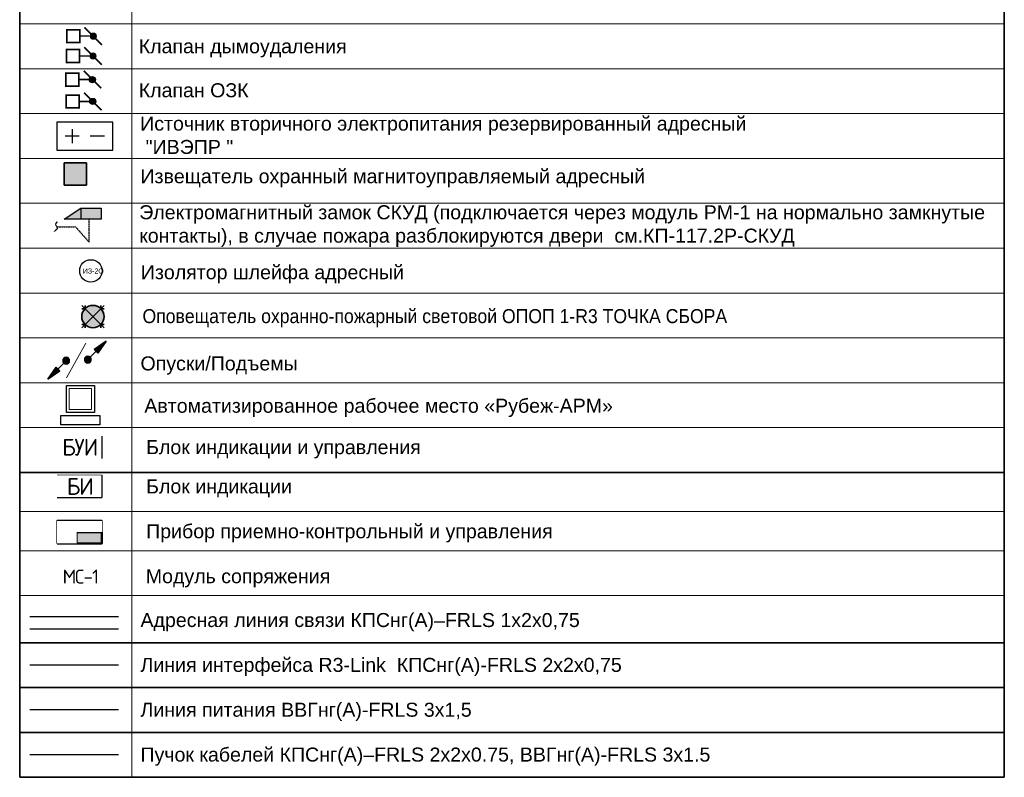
# Model space of a CAD drawing. Header units: millimetres. Extents: x 303602 to 13248484, y -10200551 to -26241.
# Tile 4 of 51: x 303602 to 321175, y -53780 to -40264. Entities that reach past the tile are written whole.
import ezdxf

# ---------------------------------------------------------------- set-up
doc = ezdxf.new("R2010")
doc.units = ezdxf.units.MM
doc.set_wipeout_variables(frame=1)
doc.linetypes.add('DASHED', pattern=[7, 5, -2, 0])
for name, color, linetype, lineweight in [('_АПС', 7, 'Continuous', 30), ('_ОСА_ПС_оборудование', 1, 'Continuous', 40), ('Воздуховоды', 7, 'Continuous', 18), ('ДПЛС', 1, 'DASHED', 30), ('Пожарка', 1, 'Continuous', 30), ('СОУЭ', 1, 'Continuous', 30), ('СС-011-ПОЖ-СИГНАЛИЗАЦИЯ', 1, 'Continuous', 30), ('УГО АПС и АПЗ$0$_АПС', 1, 'Continuous', 30), ('УГО АПС и АПЗ$0$_АПС_Оборудование', 1, 'Continuous', 30), ('УГО АПС и АПЗ$0$СС-011-ПОЖ-СИГНАЛИЗАЦИЯ', 1, 'Continuous', 30), ('Форпост', 134, 'Continuous', 40)]:
    doc.layers.add(name, color=color, linetype=linetype, lineweight=lineweight)
doc.layers.add('_ОСА_Wipeout', color=230, linetype='Continuous')
doc.layers.add('УГО АПС и АПЗ$0$_АПС_Текст', color=7, linetype='Continuous')
doc.layers.add('УГО АПС и АПЗ$0$СС_СОУЭ', color=7, linetype='Continuous', lineweight=35, true_color=0x004961)
doc.styles.add('Arial', font='arial.ttf', dxfattribs={"width": 0.9, "height": 700})
doc.styles.add('CP.Text', font='arial.ttf')
doc.styles.add('ISOCPEUR', font='isocpeur.ttf', dxfattribs={"height": 300})
doc.styles.add('Reserve SS', font='arial.ttf', dxfattribs={"height": 2.5})
doc.styles.add('УГО АПС и АПЗ$0$Reserve SS', font='arial.ttf', dxfattribs={"height": 2.5})

# ---------------------------------------------------------------- blocks, each defined once
blk = doc.blocks.new('УГО АПС и АПЗ$0$Источник бесперебойного питания v4')
blk.add_wipeout([(0, 5), (10, 5), (10, 0), (0, 0)])
for p, q in [((2.75, 3.75), (2.75, 1.25)), ((4, 2.5), (1.5, 2.5)), ((8.5, 2.5), (6, 2.5))]:
    blk.add_line(p, q)
blk.add_lwpolyline([(0, 0), (10, 0), (10, 5), (0, 5)], close=True)
at = {"style": 'УГО АПС и АПЗ$0$Reserve SS', "flags": 8}
blk.add_attdef('КОЛИЧЕСТВО', (10.26, 5.28), '', height=2.5, dxfattribs=at)
blk = doc.blocks.new('*U65')
at = {"ltscale": 100}
blk.add_hatch(color=0, dxfattribs=at).paths.add_polyline_path([(160, 4, 1), (-160, -4, 1)])
h = blk.add_hatch(color=0, dxfattribs=at)
h.paths.add_polyline_path([(-827, -870), (-279, -468), (-366, -385)])
h.paths.add_polyline_path([(-827, -870), (-366, -385), (-453, -302)])
at = {"color": 0, "ltscale": 100}
for p, q in [((0, 0), (-827, -870)), ((-827, -870), (-453, -302)), ((-279, -468), (-453, -302)), ((-827, -870), (-279, -468))]:
    blk.add_line(p, q, dxfattribs=at)
blk.add_circle((0, 0), 160, dxfattribs=at)
blk = doc.blocks.new('*U63')
at = {"ltscale": 100}
h = blk.add_hatch(color=0, dxfattribs=at)
h.paths.add_polyline_path([(827, 870), (279, 468), (366, 385)])
h.paths.add_polyline_path([(827, 870), (366, 385), (453, 302)])
blk.add_hatch(color=0, dxfattribs=at).paths.add_polyline_path([(160, 4, 1), (-160, -4, 1)])
at = {"color": 0, "ltscale": 100}
for p, q in [((0, 0), (827, 870)), ((827, 870), (279, 468)), ((279, 468), (453, 302)), ((827, 870), (453, 302))]:
    blk.add_line(p, q, dxfattribs=at)
blk.add_circle((0, 0), 160, dxfattribs=at)
blk = doc.blocks.new('УГО АПС и АПЗ$0$точка сбора')
h = blk.add_hatch(color=2)
h.dxf.hatch_style = 1
h.paths.add_polyline_path([(88, -88), (0, 0), (-88, -88, 0.414214)])
h.paths.add_polyline_path([(88, 88, 0.414214), (-88, 88), (0, 0)])
h = blk.add_hatch(color=255)
h.dxf.hatch_style = 1
h.paths.add_polyline_path([(0, 0), (-88, 88, 0.198912), (-125, 0, 0.198912), (-88, -88)])
h.paths.add_polyline_path([(125, 0, 0.198912), (88, 88), (0, 0), (88, -88, 0.198912)])
at = {"layer": 'УГО АПС и АПЗ$0$СС_СОУЭ', "color": 1}
for p, q in [((-88, 88), (-125, 125)), ((-88, 88), (-88, 125)), ((88, 88), (125, 125)), ((88, 88), (88, 125)), ((-88, 88), (-125, 88)), ((88, 88), (125, 88)), ((-88, -88), (-125, -125)), ((-88, -88), (-125, -88)), ((-88, -88), (-88, -125)), ((88, -88), (125, -125)), ((88, -88), (88, -125)), ((88, -88), (125, -88))]:
    blk.add_line(p, q, dxfattribs=at)
for points in [[(-88, 88), (88, -88)], [(-88, -88), (88, 88)]]:
    blk.add_lwpolyline(points, dxfattribs=at)
blk.add_circle((0, 0), 125, dxfattribs=at)
blk = doc.blocks.new('УГО АПС и АПЗ$0$A$C7da512b9')
at = {"true_color": 0xffffff}
h = blk.add_hatch(color=7, dxfattribs=at)
h.dxf.hatch_style = 1
h.paths.add_polyline_path([(0, 199.9872), (-399.9744, 199.9872), (-399.9744, -199.9872), (0, -199.9872)])
at = {"lineweight": 35, "true_color": 0x0a0aff}
for points in [[(0, 74.9952), (0, 199.9872), (-399.9744, 199.9872), (-399.9744, 74.9952)], [(-399.9744, -74.9952), (-399.9744, -199.9872), (0, -199.9872), (0, -74.9952)]]:
    blk.add_hatch(color=5, dxfattribs=at).paths.add_polyline_path(points)
at = {"color": 5, "lineweight": 35, "true_color": 0x0a0aff}
for p, q in [((-399.9744, 199.9872), (-399.9744, -199.9872)), ((0, 199.9872), (-399.9744, 199.9872)), ((0, -199.9872), (0, 199.9872)), ((-399.9744, -199.9872), (0, -199.9872))]:
    blk.add_line(p, q, dxfattribs=at)
blk = doc.blocks.new('УГО АПС и АПЗ$0$A$C0ED213A1')
blk.add_wipeout([(-200, 0), (0, -200), (200, 0), (0, 200)])
blk.add_circle((0, 0), 200)
at = {"layer": 'УГО АПС и АПЗ$0$СС-011-ПОЖ-СИГНАЛИЗАЦИЯ', "color": 1, "style": 'CP.Text', "width": 0.8}
blk.add_text('ИЗ-2О', height=90, dxfattribs=at).set_placement((-145, -47))
blk = doc.blocks.new('A$C5079558F')
at = {"layer": 'Форпост', "lineweight": -2}
for color, points in [(255, [(-10, -109), (-10, 488), (1071, 488), (1071, -109)]), (5, [(1071, 488), (1951, -109), (1071, -109)])]:
    blk.add_hatch(color=color, dxfattribs=at).paths.add_polyline_path(points)
at = {"layer": 'Форпост', "color": 5, "lineweight": 25}
for p, q in [((1071, 488), (-10, 488)), ((-10, 488), (-10, -109)), ((1951, -109), (1071, 488)), ((1071, 488), (1071, -109)), ((-10, -109), (1951, -109))]:
    blk.add_line(p, q, dxfattribs=at)
blk = doc.blocks.new('Персональный компьютер v4')
for points in [[(-2.5, 7), (-2.5, 7), (2.5, 7), (2.5, 7), (2.5, 2.21), (2.5, 2.21), (-2.5, 2.21), (-2.5, 2.21)], [(-3.5, 1.65), (-3.5, 1.65), (3.5, 1.65), (3.5, 1.65), (3.5, 0), (3.5, 0), (-3.5, 0), (-3.5, 0)]]:
    blk.add_lwpolyline(points, close=True)
at = {"lineweight": 15}
blk.add_lwpolyline([(-1.99, 6.46), (-1.99, 6.46), (1.99, 6.46), (1.99, 6.46), (1.99, 2.75), (1.99, 2.73), (-1.99, 2.73), (-1.99, 2.75)], close=True, dxfattribs=at)
at = {"style": 'Reserve SS', "flags": 8}
blk.add_attdef('КОЛИЧЕСТВО', (2.87, 7.62), '', height=2.5, dxfattribs=at)
blk = doc.blocks.new('Прибор приемно-контрольный АПС v4')
blk.add_hatch(color=256).paths.add_polyline_path([(10, 2.5), (4.39, 2.5), (4.39, 0), (10, 0)])
for points in [[(0, 0), (10, 0), (10, 5), (0, 5)], [(4.39, 2.5), (10, 2.5), (10, 0), (4.39, 0)]]:
    blk.add_lwpolyline(points, close=True)
blk.add_wipeout([(0, 5), (10, 5), (10, 2.5), (4.39, 2.5), (4.39, 0), (0, 0)])
at = {"style": 'Reserve SS', "flags": 8}
blk.add_attdef('КОЛИЧЕСТВО', (10, 5), '', height=2.5, dxfattribs=at)
blk = doc.blocks.new('озк_пр')
at = {"layer": 'УГО АПС и АПЗ$0$_АПС_Оборудование', "ltscale": 200}
h = blk.add_hatch(color=1, dxfattribs=at)
h.dxf.hatch_style = 1
h.paths.add_polyline_path([(468761, -41723, 1), (468650, -41723, 1)])
at = {"color": 1, "const_width": 29.5}
blk.add_lwpolyline([(468549, -41567), (468666, -41684)], dxfattribs=at)
at = {"layer": 'УГО АПС и АПЗ$0$_АПС_Оборудование', "color": 1, "lineweight": 35, "ltscale": 200}
blk.add_line((468636, -41723), (468463, -41723), dxfattribs=at)
at = {"layer": 'УГО АПС и АПЗ$0$_АПС_Оборудование', "color": 1, "const_width": 29.5}
blk.add_lwpolyline([(468233, -41839), (468463, -41839), (468463, -41608), (468232, -41608)], close=True, dxfattribs=at)
blk.add_lwpolyline([(468745, -41762), (468862, -41880)], dxfattribs=at)
at = {"layer": 'УГО АПС и АПЗ$0$_АПС_Оборудование', "color": 1}
blk.add_circle((468706, -41723), 55.4, dxfattribs=at)
blk = doc.blocks.new('озк_выт')
at = {"layer": 'УГО АПС и АПЗ$0$_АПС_Оборудование', "ltscale": 200}
h = blk.add_hatch(color=5, dxfattribs=at)
h.dxf.hatch_style = 1
h.paths.add_polyline_path([(468756, -41333, 1), (468645, -41333, 1)])
at = {"color": 5, "const_width": 29.5}
blk.add_lwpolyline([(468544, -41177), (468661, -41294)], dxfattribs=at)
at = {"layer": 'УГО АПС и АПЗ$0$_АПС_Оборудование', "color": 5, "lineweight": 35, "ltscale": 200}
blk.add_line((468631, -41333), (468458, -41334), dxfattribs=at)
at = {"layer": 'УГО АПС и АПЗ$0$_АПС_Оборудование', "color": 5, "const_width": 29.5}
blk.add_lwpolyline([(468227, -41449), (468458, -41449), (468458, -41218), (468227, -41218)], close=True, dxfattribs=at)
blk.add_lwpolyline([(468740, -41373), (468857, -41490)], dxfattribs=at)
at = {"layer": 'УГО АПС и АПЗ$0$_АПС_Оборудование', "color": 5}
blk.add_circle((468700, -41333), 55.4, dxfattribs=at)
blk = doc.blocks.new('пд_пр')
at = {"layer": 'Воздуховоды', "true_color": 0x008800}
h = blk.add_hatch(color=96, dxfattribs=at)
h.dxf.hatch_style = 1
h.paths.add_polyline_path([(468765, -40912, 1), (468654, -40912, 1)])
at = {"layer": 'Воздуховоды', "color": 96, "lineweight": 30, "true_color": 0x008800}
blk.add_line((468640, -40912), (468467, -40912), dxfattribs=at)
at = {"layer": 'Воздуховоды', "color": 96, "true_color": 0x008800, "const_width": 29.5}
for points in [[(468553, -40755), (468671, -40873)], [(468749, -40951), (468867, -41069)]]:
    blk.add_lwpolyline(points, dxfattribs=at)
blk.add_lwpolyline([(468237, -41028), (468468, -41028), (468467, -40797), (468237, -40797)], close=True, dxfattribs=at)
at = {"layer": 'Воздуховоды', "color": 96, "true_color": 0x008800}
blk.add_circle((468710, -40912), 55.4, dxfattribs=at)
blk = doc.blocks.new('пд_выт')
at = {"layer": 'Воздуховоды', "true_color": 0xcd6928}
h = blk.add_hatch(color=32, dxfattribs=at)
h.dxf.hatch_style = 1
h.paths.add_polyline_path([(468770, -40558, 1), (468659, -40558, 1)])
at = {"layer": 'Воздуховоды', "color": 32, "lineweight": 30, "true_color": 0xcd6928}
blk.add_line((468645, -40558), (468472, -40558), dxfattribs=at)
at = {"layer": 'Воздуховоды', "color": 32, "true_color": 0xcd6928, "const_width": 29.5}
for points in [[(468558, -40401), (468675, -40519)], [(468754, -40597), (468871, -40714)]]:
    blk.add_lwpolyline(points, dxfattribs=at)
blk.add_lwpolyline([(468242, -40674), (468472, -40673), (468472, -40443), (468241, -40443)], close=True, dxfattribs=at)
at = {"layer": 'Воздуховоды', "color": 32, "true_color": 0xcd6928}
blk.add_circle((468715, -40558), 55.4, dxfattribs=at)

msp = doc.modelspace()

# ---------------------------------------------------------------- linework, layer by layer
at = {"color": 7, "lineweight": 35, "ltscale": 20}
for p, q in [((321175, -26241), (321175, -53780)), ((303602, -30143), (303602, -53780)), ((303602, -48340), (321175, -48340)), ((303602, -51380), (321175, -51380)), ((303602, -52180), (321175, -52180)), ((303602, -52180), (321175, -52180)), ((303602, -52980), (321175, -52980)), ((303602, -53780), (321175, -53780))]:
    msp.add_line(p, q, dxfattribs=at)
at = {"color": 7, "lineweight": 15}
for p, q in [((303602, -40340), (321175, -40340)), ((303602, -40340), (321175, -40340)), ((303602, -40340), (321175, -40340)), ((303602, -40340), (321175, -40340)), ((303602, -41140), (321175, -41140)), ((303602, -41940), (321175, -41940)), ((303602, -41940), (321175, -41940)), ((303602, -42740), (321175, -42740)), ((303602, -42740), (321175, -42740)), ((303602, -43540), (321175, -43540)), ((303602, -43540), (321175, -43540)), ((303602, -43540), (321175, -43540)), ((303602, -43540), (321175, -43540)), ((303602, -44340), (321175, -44340)), ((303602, -44340), (321175, -44340)), ((303602, -45140), (321175, -45140)), ((303602, -45140), (321175, -45140)), ((303602, -45940), (321175, -45940)), ((303602, -45940), (321175, -45940)), ((303602, -46740), (321175, -46740)), ((303602, -46740), (321175, -46740)), ((303602, -46740), (321175, -46740)), ((303602, -46740), (321175, -46740)), ((303602, -46740), (321175, -46740)), ((303602, -46740), (321175, -46740)), ((303602, -47540), (321175, -47540)), ((303602, -47540), (321175, -47540)), ((303602, -47540), (321175, -47540)), ((303602, -47540), (321175, -47540)), ((303602, -48340), (321175, -48340)), ((303602, -48340), (321175, -48340)), ((303602, -48340), (321175, -48340)), ((303602, -48340), (321175, -48340)), ((303602, -48340), (321175, -48340)), ((303602, -51380), (321175, -51380)), ((303602, -51380), (321175, -51380)), ((303602, -51380), (321175, -51380)), ((303602, -51380), (321175, -51380)), ((303602, -51380), (321175, -51380)), ((303602, -52180), (321175, -52180)), ((303602, -52180), (321175, -52180)), ((303602, -52180), (321175, -52180)), ((303602, -52180), (321175, -52180)), ((303602, -52180), (321175, -52180)), ((303602, -52180), (321175, -52180)), ((303602, -52980), (321175, -52980)), ((303602, -53780), (321175, -53780))]:
    msp.add_line(p, q, dxfattribs=at)
at = {"color": 1, "linetype": 'ByBlock', "lineweight": -2, "ltscale": 100}
msp.add_line((304270, -48391), (305070, -48391), dxfattribs=at)
at = {"layer": '_АПС', "color": 7, "lineweight": 15}
for p, q in [((303602, -49037), (321175, -49041)), ((303602, -49038), (321175, -49038)), ((303602, -49038), (321175, -49038)), ((303602, -49738), (321175, -49738)), ((303602, -49738), (321175, -49738)), ((303602, -49738), (321175, -49738)), ((303602, -49738), (321175, -49738)), ((303602, -49738), (321175, -49738)), ((303602, -49738), (321175, -49738)), ((303602, -49738), (321175, -49738)), ((303602, -50538), (321175, -50538))]:
    msp.add_line(p, q, dxfattribs=at)
at = {"layer": 'ДПЛС', "color": 5, "elevation": 0}
msp.add_lwpolyline([(304263, -43959), (304599, -43959), (304841, -44233), (304841, -44233), (304841, -43825)], dxfattribs=at)
at = {"layer": 'ДПЛС', "color": 5}
msp.add_spline([(304274, -43869, 0), (304243, -43919, 0), (304271, -43982, 0), (304249, -44017, 0), (304219, -44040, 0)], degree=3, dxfattribs=at)
at = {"layer": 'Пожарка', "lineweight": 30}
msp.add_lwpolyline([(303782, -50911), (305363, -50911)], dxfattribs=at)
at = {"layer": 'СОУЭ', "color": 96, "true_color": 0x008000}
msp.add_lwpolyline([(303782, -51132), (305363, -51132)], dxfattribs=at)
at = {"layer": 'СОУЭ', "color": 4}
msp.add_lwpolyline([(303782, -51771), (305363, -51771)], dxfattribs=at)
at = {"layer": 'СОУЭ', "color": 5}
msp.add_lwpolyline([(303782, -52571), (305363, -52571)], dxfattribs=at)
at = {"layer": 'СОУЭ', "color": 3}
msp.add_lwpolyline([(303782, -53371), (305363, -53371)], dxfattribs=at)
at = {"layer": 'УГО АПС и АПЗ$0$_АПС_Оборудование', "color": 7, "lineweight": 15}
msp.add_lwpolyline([(304784, -46036), (304437, -46652)], dxfattribs=at)
at = {"layer": 'УГО АПС и АПЗ$0$_АПС_Текст', "color": 7, "lineweight": 15}
msp.add_line((305602, -28643), (305602, -53780), dxfattribs=at)

# ---------------------------------------------------------------- block references
at = {"layer": '_ОСА_ПС_оборудование', "color": 252, "xscale": 80, "yscale": 80, "zscale": 80}
msp.add_blockref('Прибор приемно-контрольный АПС v4', (304270, -49606), dxfattribs=at)
at = {"layer": 'СС-011-ПОЖ-СИГНАЛИЗАЦИЯ', "lineweight": 30}
for name in ['пд_выт', 'пд_пр', 'озк_выт', 'озк_пр']:
    msp.add_blockref(name, (-163799, 0), dxfattribs=at)
at = {"layer": 'СС-011-ПОЖ-СИГНАЛИЗАЦИЯ', "color": 252, "xscale": 100, "yscale": 100, "zscale": 100}
msp.add_blockref('Персональный компьютер v4', (304685, -47491), dxfattribs=at)
at = {"layer": 'УГО АПС и АПЗ$0$_АПС', "color": 0, "xscale": -0.3870960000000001, "yscale": 0.3870960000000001, "zscale": 0.3870960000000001, "rotation": 271.3972105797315}
for name, p in [('*U63', (304818, -46328)), ('*U65', (304432, -46348))]:
    msp.add_blockref(name, p, dxfattribs=at)
at = {"layer": 'УГО АПС и АПЗ$0$_АПС_Оборудование', "color": 252, "xscale": 100, "yscale": 100, "zscale": 100}
msp.add_blockref('УГО АПС и АПЗ$0$Источник бесперебойного питания v4', (304263, -42591), dxfattribs=at)
at = {"layer": 'УГО АПС и АПЗ$0$_АПС_Оборудование'}
for name, p in [('УГО АПС и АПЗ$0$A$C7da512b9', (304797, -43016)), ('УГО АПС и АПЗ$0$A$C0ED213A1', (304873, -44746))]:
    msp.add_blockref(name, p, dxfattribs=at)
at = {"layer": 'УГО АПС и АПЗ$0$_АПС_Оборудование', "xscale": 1.6, "yscale": 1.6, "zscale": 1.6, "rotation": 270}
msp.add_blockref('УГО АПС и АПЗ$0$точка сбора', (304910, -45561, 0), dxfattribs=at)
at = {"layer": 'Форпост', "color": 0, "linetype": 'Continuous', "lineweight": 40, "xscale": -0.3345755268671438, "yscale": 0.3345755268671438, "zscale": 0.3345755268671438}
msp.add_blockref('A$C5079558F', (305051, -43788, 0), dxfattribs=at)

# ---------------------------------------------------------------- texts
at = {"layer": 'УГО АПС и АПЗ$0$_АПС_Текст', "color": 7, "lineweight": 15, "style": 'Arial'}
for s, p in [('Клапан дымоудаления', (305727, -40863)), ('Клапан ОЗК', (305727, -41648)), ('Извещатель охранный магнитоуправляемый адресный', (305758, -43182)), ('Изолятор шлейфа адресный', (305765, -44894)), ('Опуски/Подъемы', (305758, -46521)), ('Автоматизированное рабочее место «Рубеж-АРМ»', (305827, -47276)), ('Блок индикации и управления', (305859, -48015)), ('Блок индикации', (305859, -48715)), ('Прибор приемно-контрольный и управления ', (305859, -49515)), ('Модуль сопряжения', (305853, -50317)), ('Адресная линия связи КПСнг(А)–FRLS 1x2x0,75', (305758, -51099)), ('Линия интерфейса R3-Link  КПСнг(А)-FRLS 2x2x0,75', (305758, -51899)), ('Линия питания ВВГнг(А)-FRLS 3х1,5 ', (305758, -52699)), ('Пучок кабелей КПСнг(А)–FRLS 2x2x0.75, ВВГнг(А)-FRLS 3х1.5 ', (305758, -53499))]:
    msp.add_text(s, height=250, dxfattribs=at).set_placement(p)
at = {"layer": 'УГО АПС и АПЗ$0$_АПС_Текст', "color": 7, "lineweight": 15, "char_height": 250, "width": 15564.68, "attachment_point": 4, "style": 'Arial'}
for s, insert in [('{\\W1;Источник вторичного электропитания резервированный адресный\\P "ИВЭПР "}', (305753, -42328)), ('{\\W1;Электромагнитный замок СКУД (подключается через модуль РМ-1 на нормально замкнутые контакты), в случае пожара разблокируются двери  см.КП-117.2Р-СКУД}', (305736, -43946)), ('{\\C0;Оповещатель охранно-пожарный световой ОПОП 1-R3 ТОЧКА СБОРА}', (305794, -45590, 0))]:
    msp.add_mtext(s, dxfattribs=dict(at, insert=insert))

# ---------------------------------------------------------------- wipeouts: each hides what was drawn before it
at = {"color": 1, "lineweight": 30, "ltscale": 0.5}
msp.add_wipeout([(304287, -50399), (304287, -49999), (305087, -49999), (305087, -50399)], dxfattribs=at)
at = {"color": 1}
msp.add_wipeout([(304270, -48091), (304270, -47691), (305070, -47691), (305070, -48091)], dxfattribs=at).dxf.layer = '_ОСА_Wipeout'

# ---------------------------------------------------------------- next in the draw order: linework, layer by layer
at = {"color": 1, "linetype": 'ByBlock', "lineweight": -2, "ltscale": 100}
msp.add_line((305070, -47691), (305070, -48091), dxfattribs=at)

# ---------------------------------------------------------------- next in the draw order: texts
at = {"color": 7, "width": 800, "attachment_point": 5, "style": 'ISOCPEUR'}
for s, insert, char_height in [('{\\T0.9;БУИ}', (304670, -47891), 300), ('{\\T0.9;МС-1}', (304687, -50199), 250)]:
    msp.add_mtext(s, dxfattribs=dict(at, insert=insert, char_height=char_height))

# ---------------------------------------------------------------- next in the draw order: wipeouts: each hides what was drawn before it
at = {"color": 1}
msp.add_wipeout([(304270, -48791), (304270, -48391), (305070, -48391), (305070, -48791)], dxfattribs=at).dxf.layer = '_ОСА_Wipeout'

# ---------------------------------------------------------------- next in the draw order: linework, layer by layer
at = {"color": 1, "linetype": 'ByBlock', "lineweight": -2, "ltscale": 100}
for p in [(305070, -48391), (304270, -48791)]:
    msp.add_line(p, (305070, -48791), dxfattribs=at)

# ---------------------------------------------------------------- next in the draw order: texts
at = {"color": 7, "insert": (304670, -48591), "char_height": 300, "width": 800, "attachment_point": 5, "style": 'ISOCPEUR'}
msp.add_mtext('{\\T0.9;БИ}', dxfattribs=at)

doc.saveas('drawing.dxf')
